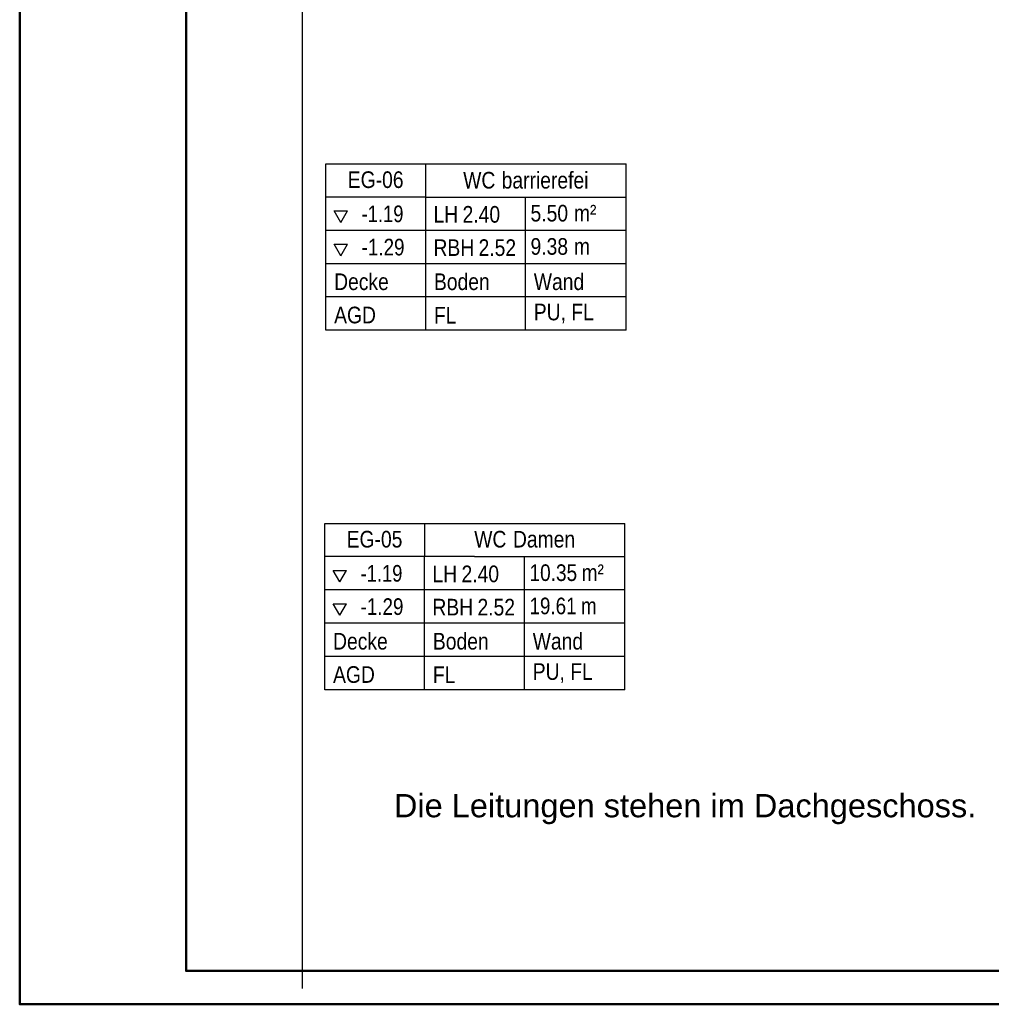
# Model space of a CAD drawing. Extents: x -132 to 668, y -61 to 533.
# Tile 1 of 256: x -132 to 14, y -61 to 87. Entities that reach past the tile are written whole.
import ezdxf

# ---------------------------------------------------------------- set-up
doc = ezdxf.new("R2010")
doc.units = 0
doc.layers.get('0').update_dxf_attribs({"lineweight": 5})
for name, color, linetype, lineweight in [('5_EG-RAUM', 7, 'Continuous', 25), ('Legende', 7, 'Continuous', 18), ('PLAN_5-102A Grundriss EG', 7, 'Continuous', 25)]:
    doc.layers.add(name, color=color, linetype=linetype, lineweight=lineweight)
doc.layers.add('Rahmen', color=7, linetype='Continuous', lineweight=35, true_color=0x009900)
doc.styles.get("Standard").update_dxf_attribs({"font": 'arial.ttf'})

# ---------------------------------------------------------------- blocks, each defined once
blk = doc.blocks.new('Referenz-A07AMLO71N', base_point=(-89.16, -60.05))
at = {"layer": '5_EG-RAUM', "color": 0, "lineweight": -2}
for p, q in [((-85.59, 60.31), (-85.59, 65.31)), ((-85.59, 65.31), (-70.59, 65.31)), ((-70.59, 65.31), (-40.48, 65.31)), ((-70.59, 60.31), (-70.59, 65.31)), ((-40.48, 40.31), (-40.48, 65.31)), ((-85.59, 40.31), (-85.59, 60.31)), ((-70.59, 60.31), (-85.59, 60.31)), ((-70.59, 40.31), (-70.59, 60.31)), ((-70.59, 60.31), (-40.48, 60.31)), ((-55.59, 40.31), (-55.59, 60.31)), ((-83.35, 56.49), (-84.35, 58.23)), ((-84.35, 58.23), (-82.35, 58.23)), ((-83.35, 56.49), (-82.35, 58.23)), ((-40.48, 55.31), (-85.59, 55.31)), ((-83.35, 51.49), (-84.35, 53.23)), ((-84.35, 53.23), (-82.35, 53.23)), ((-83.35, 51.49), (-82.35, 53.23)), ((-40.48, 50.31), (-85.59, 50.31)), ((-40.48, 45.31), (-85.59, 45.31)), ((-40.48, 40.31), (-85.59, 40.31)), ((-85.75, 6.3), (-85.75, 11.3)), ((-85.75, 11.3), (-70.75, 11.3)), ((-70.75, 11.3), (-70.75, 6.3)), ((-70.75, 11.3), (-40.65, 11.3)), ((-40.65, -13.7), (-40.65, 11.3)), ((-85.75, -13.7), (-85.75, 6.3)), ((-63.25, 6.3), (-85.75, 6.3)), ((-70.75, -13.7), (-70.75, 6.3)), ((-63.25, 6.3), (-40.65, 6.3)), ((-55.75, -13.7), (-55.75, 6.3)), ((-83.51, 2.49), (-84.51, 4.22)), ((-84.51, 4.22), (-82.51, 4.22)), ((-83.51, 2.49), (-82.51, 4.22)), ((-40.65, 1.3), (-85.75, 1.3)), ((-83.51, -2.51), (-84.51, -0.78)), ((-84.51, -0.78), (-82.51, -0.78)), ((-83.51, -2.51), (-82.51, -0.78)), ((-40.65, -3.7), (-85.75, -3.7)), ((-40.65, -8.7), (-85.75, -8.7)), ((-40.65, -13.7), (-85.75, -13.7))]:
    blk.add_line(p, q, dxfattribs=at)
at = {"layer": 'PLAN_5-102A Grundriss EG', "color": 0, "lineweight": -2}
blk.add_line((-89.16, 406.53), (-89.16, -58.58), dxfattribs=at)
at = {"layer": '5_EG-RAUM', "color": 0, "lineweight": -2, "char_height": 2.5, "attachment_point": 1}
for s, insert in [('{\\W0.83;\\fArial;EG-06}', (-82.3, 64.18)), ('{\\W0.83;\\fArial;WC}', (-64.96, 64.1)), ('{\\W0.83;\\fArial;barrierefei}', (-59.18, 64.1)), ('{\\W0.83;\\fArial;5.50}', (-54.84, 59.15)), ('{\\W0.83;\\fArial;m²}', (-48.32, 59.15)), ('{\\W0.79;\\fArial;-1.19}', (-80.22, 59.05)), ('{\\W0.83;\\fArial;LH}', (-69.42, 58.97)), ('{\\W0.83;\\fArial;2.40}', (-65.05, 58.97)), ('{\\W0.81;\\fArial;-1.29}', (-80.22, 54.05)), ('{\\W0.83;\\fArial;RBH}', (-69.42, 53.97)), ('{\\W0.83;\\fArial;2.52}', (-62.65, 53.97)), ('{\\W0.83;\\fArial;9.38}', (-54.84, 54.15)), ('{\\W0.83;\\fArial;m}', (-48.32, 54.15)), ('{\\W0.83;\\fArial;Decke}', (-84.35, 48.85)), ('{\\W0.83;\\fArial;Boden}', (-69.35, 48.85)), ('{\\W0.83;\\fArial;Wand}', (-54.35, 48.85)), ('{\\W0.83;\\fArial;AGD}', (-84.35, 43.85)), ('{\\W0.83;\\fArial;FL}', (-69.35, 43.81)), ('{\\W0.83;\\fArial;PU,}', (-54.35, 44.3)), ('{\\W0.83;\\fArial;FL}', (-48.71, 44.3)), ('{\\W0.83;\\fArial;EG-05}', (-82.47, 10.17)), ('{\\W0.83;\\fArial;WC}', (-63.3, 10.17)), ('{\\W0.83;\\fArial;Damen}', (-57.48, 10.17)), ('{\\W0.79;\\fArial;-1.19}', (-80.38, 5.04)), ('{\\W0.83;\\fArial;LH}', (-69.58, 4.96)), ('{\\W0.83;\\fArial;2.40}', (-65.21, 4.96)), ('{\\W0.82;\\fArial;10.35}', (-55, 5.14)), ('{\\W0.82;\\fArial;m²}', (-47.16, 5.14)), ('{\\W0.81;\\fArial;-1.29}', (-80.38, 0.04)), ('{\\W0.83;\\fArial;2.52}', (-62.81, -0.04)), ('{\\W0.81;\\fArial;19.61}', (-55, 0.14)), ('{\\W0.83;\\fArial;RBH}', (-69.58, -0.04)), ('{\\W0.81;\\fArial;m}', (-47.26, 0.14)), ('{\\W0.83;\\fArial;Decke}', (-84.51, -5.16)), ('{\\W0.83;\\fArial;Boden}', (-69.51, -5.16)), ('{\\W0.83;\\fArial;Wand}', (-54.51, -5.16)), ('{\\W0.83;\\fArial;AGD}', (-84.51, -10.16)), ('{\\W0.83;\\fArial;FL}', (-69.51, -10.2)), ('{\\W0.83;\\fArial;PU,}', (-54.51, -9.71)), ('{\\W0.83;\\fArial;FL}', (-48.87, -9.71))]:
    blk.add_mtext(s, dxfattribs=dict(at, insert=insert))

msp = doc.modelspace()

# ---------------------------------------------------------------- linework, layer by layer
at = {"layer": 'Rahmen', "lineweight": 50, "ltscale": 0.5}
for points in [[(668.4, -60.95), (668.4, 533.05), (-131.6, 533.05), (-131.6, -60.95), (318.4, -60.95), (568.4, -60.95), (668.4, -60.95)], [(663.4, -55.95), (663.4, 528.05), (-106.6, 528.05), (-106.6, -55.95), (313.4, -55.95), (563.4, -55.95), (663.4, -55.95)]]:
    msp.add_lwpolyline(points, close=True, dxfattribs=at)

# ---------------------------------------------------------------- block references
at = {"color": 251, "lineweight": 25, "ltscale": 0.25, "true_color": 0x585858}
msp.add_blockref('Referenz-A07AMLO71N', (-89.16, -60.05), dxfattribs=at)

# ---------------------------------------------------------------- texts
at = {"layer": 'Legende', "color": 1, "ltscale": 0.18, "true_color": 0xff0000}
msp.add_text('Die Leitungen stehen im Dachgeschoss.', height=3.5, dxfattribs=at).set_placement((-75.37, -32.86))

doc.saveas('drawing.dxf')
